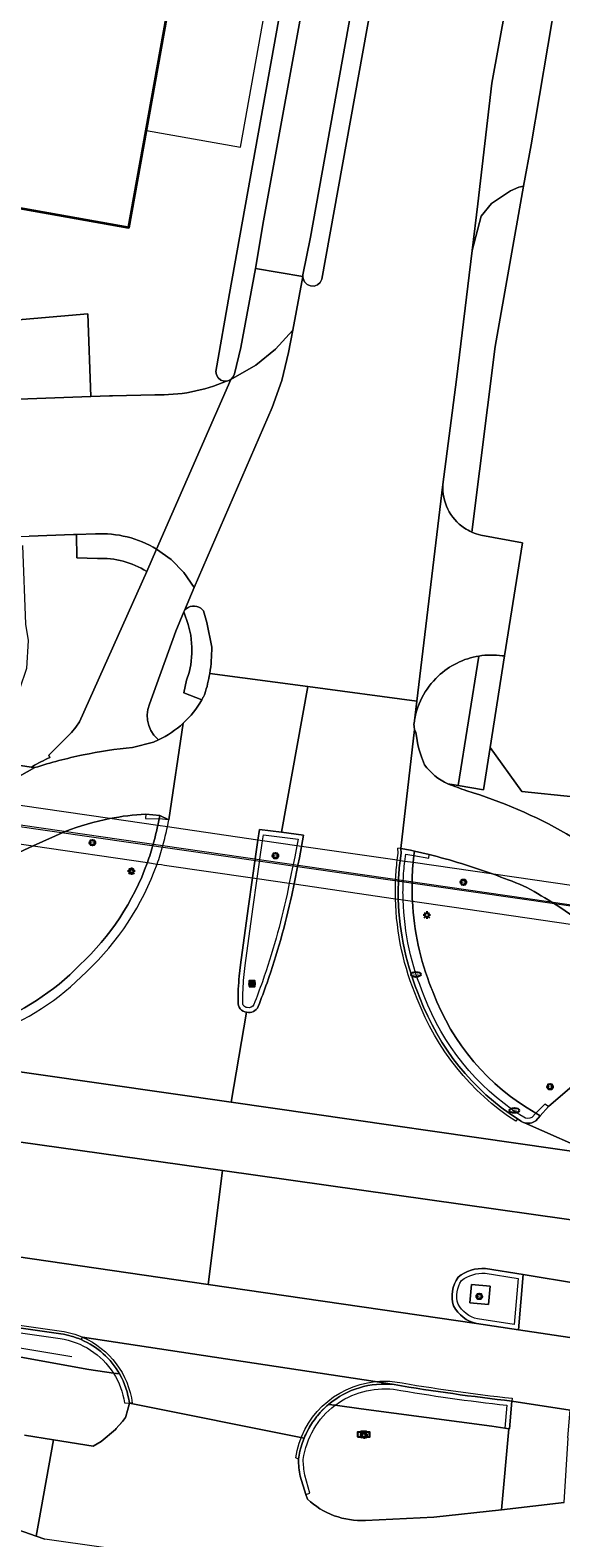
# Model space of a CAD drawing. Header units: metres. Extents: x 149984 to 156489, y 469398 to 478068.
# Tile 81 of 256: x 153380 to 153407, y 471065 to 471145. Entities that reach past the tile are written whole.
import ezdxf
from ezdxf.enums import TextEntityAlignment as Align

# ---------------------------------------------------------------- set-up
doc = ezdxf.new("R2010")
doc.units = ezdxf.units.M
doc.header["$LTSCALE"] = 0.75
for name, color, linetype, lineweight in [('B-WE-GR-BEPLANTING_CULTUUR_HEESTERS-GV', 252, 'Continuous', 18), ('B-WE-GR-GROENVOORZIENING-GV', 252, 'Continuous', 18), ('B-WE-IE-MEUBILAIR-S', 252, 'Continuous', 25), ('B-WE-IE-MEUBILAIR_WEGMEUBILAIR-GV', 252, 'Continuous', 18), ('B-WE-IE-TERREINAFSCHEIDING_KUNSTMATIG_HEKWERK_RASTER-G', 252, 'IE-TERREINAFSCHEIDING_KUNSTMATIG-SO', 18), ('B-WE-KW-KUNSTWERK_DUIKER-G', 6, 'Continuous', 18), ('B-WE-KW-KUNSTWERK_DUIKER-GV', 6, 'Continuous', 18), ('B-WE-OG-BEBOUWING-GV', 6, 'Continuous', 35), ('B-WE-OG-BEBOUWING_LUIFEL-GV', 6, 'Continuous', 18), ('B-WE-OG-TERREIN_BEGROEID-GV', 252, 'Continuous', 18), ('B-WE-OG-TERREIN_ERF-GV', 252, 'Continuous', 18), ('B-WE-OG-WEG-GV', 252, 'Continuous', 18), ('B-WE-RI-HWA_GOOT_LIJNGOOT-G', 252, 'Continuous', 18), ('B-WE-VH-GESLOTENVERHARDING-GV', 252, 'Continuous', 18), ('B-WE-VH-GESLOTENVERHARDING_ASFALT-GV', 252, 'Continuous', 18), ('B-WE-VH-OPENVERHARDING-GV', 252, 'Continuous', 18), ('B-WE-VH-OPENVERHARDING_BETONSTRAATSTEEN-GV', 252, 'Continuous', 18), ('B-WE-VH-OPENVERHARDING_TEGEL-GV', 252, 'Continuous', 18)]:
    doc.layers.add(name, color=color, linetype=linetype, lineweight=lineweight)
doc.styles.add('NLCS-ISO', font='NLCS-ISO.ttf')
doc.linetypes.add('IE-TERREINAFSCHEIDING_KUNSTMATIG-SO', pattern='A,4,[82,NLCS.SHX,S=0.75,R=90,X=0,Y=0],4,-2', length=10)

# ---------------------------------------------------------------- blocks, each defined once
blk = doc.blocks.new('SIE-MEUBILAIR_BORD_INFORMATIE-SO')
h = blk.add_hatch(color=256)
h.dxf.hatch_style = 1
h.paths.add_polyline_path([(0.13, 0.2), (-0.33, 0.2), (-0.33, 0.08), (-0.13, 0.08), (-0.13, -0.65), (0.13, -0.65)])
h = blk.add_hatch(color=256)
h.dxf.hatch_style = 1
edge = h.paths.add_edge_path()
edge.add_arc((0, 0.5), 0.149, 0, 360)
for points in [[(-0.75, -0.75), (0.75, -0.75), (0.75, 0.75), (-0.75, 0.75)], [(0.13, 0.2), (-0.33, 0.2), (-0.33, 0.08), (-0.13, 0.08), (-0.13, -0.65), (0.13, -0.65)]]:
    blk.add_lwpolyline(points, close=True)
blk.add_circle((0, 0.5), 0.149)
blk = doc.blocks.new('SIE-MEUBILAIR_BORD_VERKEER-SO')
blk.add_lwpolyline([(-0.5625, -0.5625), (0.5625, -0.5625), (0.5625, 0.5625), (-0.5625, 0.5625)], close=True)
at = {"style": 'NLCS-ISO'}
blk.add_text('vb', height=0.75, dxfattribs=at).set_placement((0, 0), align=Align.MIDDLE_CENTER)
blk = doc.blocks.new('SIE-MEUBILAIR_BORD_STRAATNAAM-SO')
blk.add_lwpolyline([(-1.62, -0.62), (1.62, -0.62), (1.62, 0.62), (-1.62, 0.62)], close=True)
at = {"style": 'NLCS-ISO'}
blk.add_text('straat', height=0.75, dxfattribs=at).set_placement((0, 0.08), align=Align.MIDDLE_CENTER)
blk = doc.blocks.new('SIE-MEUBILAIR_BORD_WEGWIJZER-SO')
blk.add_lwpolyline([(-0.75, -0.75), (0.75, -0.75), (0.75, 0.75), (-0.75, 0.75)], close=True)
at = {"style": 'NLCS-ISO'}
blk.add_text('ww', height=0.75, dxfattribs=at).set_placement((0, 0.125), align=Align.MIDDLE_CENTER)
blk = doc.blocks.new('SIE-MEUBILAIR_PAAL_LICHTMAST-SO')
for points in [[(-0.62, 0), (-1, 0)], [(-0.71, 0.71), (-0.44, 0.44)], [(0, 1), (0, 0.62)], [(0.44, 0.44), (0.71, 0.71)], [(1, 0), (0.62, 0)], [(-0.71, -0.71), (-0.44, -0.44)], [(0, -0.62), (0, -1)], [(0.44, -0.44), (0.71, -0.71)]]:
    blk.add_lwpolyline(points)
blk.add_circle((0, 0), 0.5)
blk = doc.blocks.new('SIE-MEUBILAIR_PAAL_VERKEERSBORD-SO')
blk.add_circle((0, 0), 0.75)
at = {"style": 'NLCS-ISO'}
blk.add_text('vb', height=0.75, dxfattribs=at).set_placement((0, 0.07), align=Align.MIDDLE_CENTER)
blk = doc.blocks.new('SIE-MEUBILAIR_PUT_KOLK-SO')
blk.add_ellipse((0, 0), major_axis=(1.25, 0), ratio=0.54)
at = {"style": 'NLCS-ISO'}
blk.add_text('klk', height=0.75, dxfattribs=at).set_placement((0.03, 0), align=Align.MIDDLE_CENTER)

msp = doc.modelspace()

# ---------------------------------------------------------------- linework, layer by layer
at = {"layer": 'B-WE-GR-BEPLANTING_CULTUUR_HEESTERS-GV', "flags": 128}
msp.add_lwpolyline([(153395.846, 471163.327), (153389.993, 471130.695), (153389.279, 471126.613), (153389.302, 471126.43), (153389.39, 471126.268), (153389.532, 471126.15), (153389.708, 471126.093), (153389.8, 471126.089), (153389.83, 471126.094), (153389.979, 471126.135), (153390.059, 471126.182), (153390.185, 471126.317), (153390.253, 471126.488), (153390.581, 471127.873), (153391.363, 471132.016), (153391.782, 471134.504), (153396.595, 471161.068)], dxfattribs=at)
for points in [[(153400.446, 471162.635), (153400.445, 471162.664), (153400.38, 471162.836), (153400.257, 471162.972), (153400.094, 471163.053), (153399.912, 471163.068), (153399.737, 471163.016), (153399.592, 471162.903), (153399.495, 471162.745), (153399.486, 471162.718), (153399.106, 471160.704), (153394.245, 471133.648), (153393.845, 471131.673), (153393.84, 471131.583), (153393.853, 471131.483), (153393.929, 471131.308), (153394.064, 471131.174), (153394.238, 471131.098), (153394.428, 471131.091), (153394.608, 471131.154), (153394.752, 471131.278), (153394.841, 471131.446), (153400.441, 471162.481)], [(153370.595, 471128.591), (153369.944, 471124.827), (153382.719, 471125.285), (153382.558, 471129.628)]]:
    msp.add_lwpolyline(points, close=True, dxfattribs=at)
at = {"layer": 'B-WE-GR-GROENVOORZIENING-GV', "flags": 128}
for points in [[(153378.702, 471105.206), (153379.772, 471105.813), (153379.589, 471105.841), (153371.452, 471107.1)], [(153420.575, 471100.177), (153421.174, 471100.11), (153421.6, 471102.888), (153405.338, 471104.569), (153403.673, 471106.873), (153403.325, 471104.641)], [(153403.325, 471104.641), (153401.984, 471104.87), (153401.679, 471104.922), (153401.443, 471104.962)], [(153386.225, 471102.775), (153386.298, 471103.119), (153386.339, 471103.309), (153385.596, 471103.379)], [(153381.37, 471102.47), (153379.697, 471101.703), (153376.215, 471100.104), (153372.27, 471098.187)], [(153400.463, 471101.26), (153399.694, 471101.438), (153399.672, 471101.211), (153399.634, 471100.828), (153399.602, 471100.504)], [(153247.696, 471097.887), (153247.557, 471096.703), (153261.301, 471094.995), (153283.68, 471090.826), (153306.914, 471086.364), (153316.146, 471084.699), (153326.867, 471082.874), (153338.14, 471081.095), (153346.769, 471079.797), (153368.729, 471076.553), (153371.955, 471076.06), (153372.208, 471076.021), (153373.258, 471075.85), (153375.34, 471075.511), (153375.681, 471075.455), (153376.445, 471075.323), (153378.714, 471074.931), (153379.149, 471074.856), (153379.814, 471074.735), (153382.611, 471074.225), (153383.901, 471074.038), (153384.221, 471073.992)], [(153381.147, 471076.097), (153361.834, 471078.847), (153342.261, 471081.627), (153325.275, 471084.211), (153323.864, 471084.426), (153318.442, 471085.49), (153297.761, 471089.492), (153281.996, 471092.607), (153262.652, 471096.409), (153262.285, 471096.509), (153262.269, 471096.265)], [(153406.058, 471087.678), (153406.298, 471087.543), (153406.737, 471088.03), (153412.541, 471093.01), (153412.695, 471093.404)], [(153395.19, 471072.396), (153395.532, 471072.349), (153396.902, 471072.159), (153403.763, 471071.246), (153404.436, 471071.149), (153404.647, 471071.118), (153404.684, 471071.113)], [(153404.684, 471071.113), (153404.806, 471072.572)]]:
    msp.add_lwpolyline(points, dxfattribs=at)
at = {"layer": 'B-WE-GR-GROENVOORZIENING-GV'}
for points in [[(153401.443, 471104.962, -0.001213), (153402.436, 471104.601)], [(153402.436, 471104.601, -0.112299), (153412.268, 471098.993)], [(153383.71, 471103.14, 0.042664), (153381.37, 471102.47)], [(153385.596, 471103.379, 0.033405), (153383.71, 471103.14)], [(153385.991, 471101.798, 0.018583), (153386.225, 471102.775)], [(153385.684, 471100.831, 0.017462), (153385.991, 471101.798)], [(153382.137, 471095.461, 0.119678), (153385.684, 471100.831)], [(153403.839, 471100.217, 0.023366), (153400.463, 471101.26)], [(153399.571, 471099.823, 0.01771), (153399.587, 471098.806)], [(153399.602, 471100.504, 0.010191), (153399.571, 471099.823)], [(153405.397, 471099.617, 0.011353), (153403.839, 471100.217)], [(153406.899, 471098.757, 0.02021), (153405.397, 471099.617)], [(153399.587, 471098.806, 0.08239), (153400.58, 471094.254)], [(153408.723, 471097.475, 0.026384), (153406.899, 471098.757)], [(153371.48, 471091.679, 0.235926), (153382.137, 471095.461)], [(153400.58, 471094.254, 0.007142), (153400.678, 471094.014)], [(153400.678, 471094.014, 0.173948), (153406.058, 471087.678)], [(153382.212, 471075.793, 0.063748), (153381.147, 471076.097)], [(153384.221, 471073.992, 0.16218), (153382.212, 471075.793)], [(153398.639, 471073.435, 0.206212), (153395.19, 471072.396)], [(153404.806, 471072.572, -0.014444), (153398.639, 471073.435)]]:
    msp.add_lwpolyline(points, format="xyb", dxfattribs=at)
at = {"layer": 'B-WE-IE-MEUBILAIR_WEGMEUBILAIR-GV', "flags": 128}
for points in [[(153386.298, 471103.119), (153386.339, 471103.309), (153385.596, 471103.379), (153385.583, 471103.145)], [(153406.737, 471088.03), (153406.545, 471088.15), (153406.058, 471087.678), (153406.298, 471087.543)]]:
    msp.add_lwpolyline(points, close=True, dxfattribs=at)
for points in [[(153386.731, 471102.701), (153386.806, 471103.082), (153386.298, 471103.119), (153386.225, 471102.775)], [(153393.378, 471099.71), (153393.581, 471100.694), (153393.662, 471101.086), (153393.77, 471101.679), (153393.879, 471102.278), (153392.722, 471102.424), (153391.564, 471102.569), (153391.483, 471102.011), (153391.34, 471101.02), (153391.196, 471100.028), (153390.965, 471098.43), (153390.561, 471095.458), (153390.498, 471094.864)], [(153390.744, 471094.807), (153390.809, 471095.425), (153391.213, 471098.395), (153391.444, 471099.992), (153391.587, 471100.984), (153391.591, 471101.009), (153391.731, 471101.975), (153391.776, 471102.29), (153393.586, 471102.063), (153393.522, 471101.715), (153393.417, 471101.134), (153393.333, 471100.73), (153393.304, 471100.587), (153393.131, 471099.747), (153393.012, 471099.174)], [(153399.694, 471101.438), (153399.495, 471101.484), (153398.977, 471101.574), (153398.991, 471101.326), (153398.939, 471100.929)], [(153399.187, 471100.893), (153399.236, 471101.275), (153399.672, 471101.211), (153400.446, 471101.065), (153400.463, 471101.26), (153399.694, 471101.438)], [(153393.257, 471099.122), (153393.378, 471099.71)], [(153381.147, 471076.097), (153361.834, 471078.847), (153342.261, 471081.627), (153325.275, 471084.211), (153323.864, 471084.426), (153318.442, 471085.49), (153297.761, 471089.492), (153281.996, 471092.607), (153262.652, 471096.409), (153262.285, 471096.509), (153262.269, 471096.265)], [(153262.269, 471096.265), (153263.256, 471096.068), (153281.948, 471092.362), (153297.713, 471089.247), (153318.394, 471085.245), (153323.821, 471084.18), (153342.225, 471081.38), (153361.799, 471078.599), (153381.111, 471075.85)], [(153405.095, 471087.378), (153405.295, 471087.255)], [(153405.426, 471087.468), (153405.232, 471087.587)], [(153406.06, 471087.279), (153406.298, 471087.543), (153406.058, 471087.678), (153405.859, 471087.45)], [(153403.402, 471079.278), (153405.13, 471079.001), (153404.922, 471076.59), (153403.005, 471076.884)], [(153405.148, 471076.302), (153405.399, 471079.211), (153403.43, 471079.527)], [(153402.959, 471076.638), (153405.148, 471076.302)], [(153384.487, 471072.471), (153384.741, 471072.461)], [(153395.532, 471072.349), (153395.19, 471072.396)], [(153395.19, 471072.396), (153395.532, 471072.349)], [(153404.436, 471071.149), (153404.684, 471071.113), (153404.806, 471072.572)], [(153404.537, 471072.351), (153404.436, 471071.149)], [(153393.699, 471068.624), (153393.998, 471067.669), (153394.2, 471067.741), (153393.943, 471068.683)]]:
    msp.add_lwpolyline(points, dxfattribs=at)
at = {"layer": 'B-WE-IE-MEUBILAIR_WEGMEUBILAIR-GV'}
for points in [[(153386.225, 471102.775, -0.018583), (153385.991, 471101.798)], [(153386.5, 471101.724, 0.017625), (153386.731, 471102.701)], [(153385.991, 471101.798, -0.017462), (153385.684, 471100.831)], [(153386.194, 471100.757, 0.019002), (153386.5, 471101.724)], [(153385.684, 471100.831, -0.119678), (153382.137, 471095.461)], [(153382.485, 471095.106, 0.119855), (153386.194, 471100.757)], [(153398.939, 471100.929, 0.017912), (153398.859, 471099.926)], [(153399.108, 471099.89, -0.018904), (153399.187, 471100.893)], [(153398.859, 471099.926, 0.016789), (153398.85, 471098.913)], [(153399.102, 471098.877, -0.019737), (153399.108, 471099.89)], [(153393.012, 471099.174, -0.03097), (153391.716, 471094.581)], [(153391.961, 471094.524, 0.030882), (153393.257, 471099.122)], [(153398.85, 471098.913, 0.09424), (153399.982, 471093.734)], [(153400.214, 471093.827, -0.093846), (153399.102, 471098.877)], [(153371.415, 471091.186, 0.235766), (153382.485, 471095.106)], [(153382.137, 471095.461, -0.235926), (153371.48, 471091.679)], [(153390.498, 471094.864, 0.022364), (153390.442, 471093.523)], [(153390.692, 471093.506, -0.023053), (153390.744, 471094.807)], [(153391.716, 471094.581, -0.008126), (153391.272, 471093.378)], [(153391.501, 471093.276, 0.008094), (153391.961, 471094.524)], [(153390.442, 471093.523, 0.424371), (153390.891, 471092.975)], [(153390.925, 471093.223, -0.457204), (153390.692, 471093.506)], [(153399.982, 471093.734, 0.159117), (153405.095, 471087.378)], [(153405.232, 471087.587, -0.15919), (153400.214, 471093.827)], [(153390.891, 471092.975, 0.339251), (153391.501, 471093.276)], [(153391.272, 471093.378, -0.344925), (153390.925, 471093.223)], [(153405.295, 471087.255, 0.065348), (153405.464, 471087.18)], [(153405.859, 471087.45, -0.258694), (153405.426, 471087.468)], [(153405.464, 471087.18, 0.226395), (153406.06, 471087.279)], [(153403.43, 471079.527, 0.189239), (153401.984, 471079.077)], [(153402.168, 471078.904, -0.181548), (153403.402, 471079.278)], [(153401.984, 471079.077, 0.236637), (153401.751, 471077.56)], [(153401.982, 471077.658, -0.226313), (153402.168, 471078.904)], [(153401.751, 471077.56, 0.220589), (153402.959, 471076.638)], [(153403.005, 471076.884, -0.214371), (153401.982, 471077.658)], [(153382.212, 471075.793, 0.063748), (153381.147, 471076.097)], [(153381.111, 471075.85, -0.216947), (153383.901, 471074.038)], [(153384.221, 471073.992, 0.16218), (153382.212, 471075.793)], [(153383.901, 471074.038, -0.106128), (153384.487, 471072.471)], [(153384.741, 471072.461, 0.095643), (153384.221, 471073.992)], [(153398.639, 471073.435, 0.206212), (153395.19, 471072.396)], [(153395.532, 471072.349, -0.192145), (153398.604, 471073.187)], [(153398.604, 471073.187, 0.013855), (153404.537, 471072.351)], [(153404.806, 471072.572, -0.014444), (153398.639, 471073.435)], [(153395.19, 471072.396, 0.186598), (153393.61, 471069.523)], [(153393.86, 471069.509, -0.199108), (153395.532, 471072.349)], [(153393.61, 471069.523, 0.036678), (153393.699, 471068.624)], [(153393.943, 471068.683, -0.034999), (153393.86, 471069.509)]]:
    msp.add_lwpolyline(points, format="xyb", dxfattribs=at)
at = {"layer": 'B-WE-IE-TERREINAFSCHEIDING_KUNSTMATIG_HEKWERK_RASTER-G', "flags": 128}
msp.add_lwpolyline([(153262.28, 471095.326), (153290.957, 471090.072), (153324.6, 471083.771), (153340.955, 471081.264), (153367.87, 471077.224), (153381.712, 471074.916)], dxfattribs=at)
at = {"layer": 'B-WE-KW-KUNSTWERK_DUIKER-G', "flags": 128}
for points in [[(153367.301, 471104.412), (153418.342, 471097.063)], [(153367.331, 471104.512), (153418.405, 471097.084)]]:
    msp.add_lwpolyline(points, dxfattribs=at)
at = {"layer": 'B-WE-KW-KUNSTWERK_DUIKER-GV', "flags": 128}
for points in [[(153412.268, 471098.993), (153403.839, 471100.217), (153399.634, 471100.828), (153399.187, 471100.893), (153398.939, 471100.929), (153398.791, 471100.95), (153393.77, 471101.679), (153393.522, 471101.715), (153391.731, 471101.975), (153391.483, 471102.011), (153387.096, 471102.648), (153386.731, 471102.701), (153386.225, 471102.775), (153383.71, 471103.14), (153376.694, 471104.159)], [(153373.61, 471102.59), (153379.697, 471101.703), (153385.684, 471100.831), (153386.194, 471100.757), (153386.428, 471100.723), (153386.579, 471100.701), (153391.196, 471100.028), (153391.444, 471099.992), (153393.131, 471099.747), (153393.378, 471099.71), (153398.7, 471098.935), (153398.85, 471098.913), (153399.102, 471098.877), (153399.587, 471098.806), (153401.655, 471098.505), (153408.723, 471097.475)]]:
    msp.add_lwpolyline(points, dxfattribs=at)
at = {"layer": 'B-WE-OG-BEBOUWING-GV', "flags": 128}
msp.add_lwpolyline([(153361.748, 471138.258), (153384.715, 471134.162), (153393.239, 471181.623), (153354.346, 471188.576), (153346.735, 471146.143), (153346.974, 471146.1), (153362.646, 471143.289)], close=True, dxfattribs=at)
at = {"layer": 'B-WE-OG-BEBOUWING_LUIFEL-GV', "flags": 128}
msp.add_lwpolyline([(153392.518, 471177.61), (153385.63, 471139.259), (153390.561, 471138.374), (153397.449, 471176.725)], close=True, dxfattribs=at)
at = {"layer": 'B-WE-OG-TERREIN_BEGROEID-GV', "flags": 128}
for points in [[(153383.072, 471116.795), (153381.988, 471116.832), (153381.963, 471118.048), (153381.814, 471118.044), (153379.477, 471117.956)], [(153379.131, 471117.48), (153379.284, 471113.347), (153379.428, 471112.482), (153379.337, 471111.014), (153378.975, 471109.926), (153377.688, 471109.437), (153376.401, 471109.038), (153371.199, 471108.222), (153368.106, 471107.618), (153371.452, 471107.1), (153379.589, 471105.841), (153379.652, 471105.876)], [(153380.562, 471106.338), (153380.504, 471106.465), (153381.71, 471107.656), (153381.931, 471107.93), (153382.119, 471108.226), (153385.648, 471116.116)], [(153388.537, 471109.373), (153387.604, 471109.735), (153387.738, 471110.413), (153387.87, 471110.805), (153387.959, 471111.209), (153388.019, 471111.807), (153388.019, 471112.133), (153387.957, 471112.761), (153387.828, 471113.32), (153387.587, 471113.985), (153387.175, 471112.981), (153385.786, 471109.141), (153385.705, 471108.868), (153385.672, 471108.585), (153385.689, 471108.301), (153385.756, 471108.024), (153385.87, 471107.763), (153386.028, 471107.526), (153386.266, 471107.277)], [(153401.984, 471104.87), (153403.08, 471111.671)], [(153399.674, 471108.129), (153399.672, 471108.108), (153399.679, 471107.962), (153399.692, 471107.817), (153399.765, 471107.673), (153399.835, 471107.236), (153399.881, 471107.019), (153399.914, 471106.886), (153399.934, 471106.805), (153400.064, 471106.381), (153400.222, 471105.968)], [(153401.443, 471104.962), (153401.679, 471104.922), (153401.984, 471104.87)]]:
    msp.add_lwpolyline(points, dxfattribs=at)
at = {"layer": 'B-WE-OG-TERREIN_BEGROEID-GV'}
for points in [[(153384.411, 471116.651, 0.074702), (153383.072, 471116.795)], [(153385.648, 471116.116, 0.075411), (153384.411, 471116.651)], [(153401.929, 471111.303, 0.075562), (153400.937, 471110.614)], [(153403.08, 471111.671, 0.074593), (153401.929, 471111.303)], [(153400.937, 471110.614, 0.086372), (153400.087, 471109.483)], [(153387.567, 471108.146, 0.078679), (153388.537, 471109.373)], [(153400.087, 471109.483, 0.087826), (153399.674, 471108.129)], [(153386.266, 471107.277, 0.078531), (153387.567, 471108.146)], [(153380.1, 471106.121, -0.015745), (153380.562, 471106.338)], [(153379.652, 471105.876, -0.015787), (153380.1, 471106.121)], [(153400.222, 471105.968, 0.124394), (153401.443, 471104.962)]]:
    msp.add_lwpolyline(points, format="xyb", dxfattribs=at)
at = {"layer": 'B-WE-OG-TERREIN_ERF-GV', "flags": 128}
for points in [[(153426.594, 471255.298), (153421.689, 471227.173), (153419.988, 471218.032), (153418.236, 471208.14), (153417.703, 471205.131), (153416.44, 471197.942), (153416.251, 471196.865), (153415.087, 471190.313), (153413.833, 471183.257), (153413.787, 471182.996), (153412.683, 471176.78), (153407.715, 471148.812), (153407.567, 471148.867), (153405.811, 471138.493), (153405.423, 471136.323), (153403.923, 471127.922), (153402.706, 471118.174)], [(153389.83, 471126.094), (153389.8, 471126.089), (153389.708, 471126.093), (153389.532, 471126.15), (153389.39, 471126.268), (153389.302, 471126.43), (153389.279, 471126.613), (153389.993, 471130.695), (153395.846, 471163.327)], [(153370.595, 471128.591), (153382.558, 471129.628), (153382.719, 471125.285), (153383.691, 471125.324), (153383.861, 471125.336), (153386.075, 471125.385)], [(153403.174, 471118.02), (153405.371, 471117.616), (153404.42, 471111.675), (153403.673, 471106.873), (153405.338, 471104.569), (153421.6, 471102.888), (153421.174, 471100.11), (153424.818, 471099.699), (153433.538, 471098.485), (153454.83, 471095.407), (153476.887, 471092.315)]]:
    msp.add_lwpolyline(points, dxfattribs=at)
msp.add_lwpolyline([(153361.748, 471138.258), (153362.646, 471143.289), (153346.974, 471146.1), (153346.735, 471146.143), (153354.346, 471188.576), (153393.239, 471181.623), (153384.715, 471134.162)], close=True, dxfattribs=at)
at = {"layer": 'B-WE-OG-TERREIN_ERF-GV'}
for points in [[(153386.075, 471125.385, 0.109425), (153389.83, 471126.094)], [(153402.706, 471118.174, 0.047491), (153403.174, 471118.02)]]:
    msp.add_lwpolyline(points, format="xyb", dxfattribs=at)
at = {"layer": 'B-WE-OG-WEG-GV', "flags": 128}
for points in [[(153384.221, 471073.992), (153383.901, 471074.038), (153382.611, 471074.225), (153379.814, 471074.735), (153379.149, 471074.856), (153378.714, 471074.931), (153376.445, 471075.323), (153375.681, 471075.455), (153375.34, 471075.511), (153373.258, 471075.85), (153372.208, 471076.021), (153371.955, 471076.06), (153368.729, 471076.553), (153346.769, 471079.797), (153338.14, 471081.095), (153326.867, 471082.874), (153316.146, 471084.699), (153306.914, 471086.364), (153283.68, 471090.826), (153261.301, 471094.995)], [(153385.503, 471064.56), (153383.376, 471064.893), (153380.295, 471065.319), (153379.848, 471065.475), (153375.951, 471066.838), (153367.773, 471070.444), (153365.345, 471071.722), (153361.796, 471073.113), (153358.446, 471073.823), (153352.823, 471074.76), (153342.204, 471076.336), (153332.294, 471077.557), (153328.077, 471078.324), (153319.587, 471079.63), (153306.639, 471081.745), (153292.087, 471083.932), (153279.238, 471085.905), (153269.626, 471087.126), (153267.986, 471087.545), (153265.566, 471087.971)], [(153379.229, 471070.783), (153380.755, 471070.538), (153382.833, 471070.205), (153383.26, 471070.453), (153384.003, 471071.087), (153384.046, 471071.131), (153384.194, 471071.282), (153384.284, 471071.385), (153384.298, 471071.402), (153384.37, 471071.491), (153384.531, 471071.711), (153384.544, 471071.752), (153384.646, 471072.083), (153384.741, 471072.461)], [(153404.263, 471066.858), (153404.647, 471071.118), (153404.436, 471071.149), (153403.763, 471071.246), (153396.902, 471072.159), (153395.532, 471072.349), (153395.19, 471072.396), (153395.1, 471072.313), (153394.882, 471072.112), (153394.852, 471072.078), (153394.752, 471071.968), (153394.601, 471071.8), (153394.555, 471071.739), (153394.447, 471071.593), (153394.351, 471071.464), (153394.3, 471071.381), (153394.196, 471071.211), (153394.132, 471071.107), (153393.992, 471070.822), (153393.947, 471070.731), (153393.909, 471070.631), (153393.821, 471070.4), (153393.798, 471070.339), (153393.735, 471070.115), (153393.685, 471069.935), (153393.61, 471069.523)], [(153393.699, 471068.624), (153393.998, 471067.669), (153394.076, 471067.418)], [(153397.124, 471066.3), (153400.719, 471066.486), (153404.263, 471066.858)]]:
    msp.add_lwpolyline(points, dxfattribs=at)
at = {"layer": 'B-WE-OG-WEG-GV'}
for points in [[(153384.741, 471072.461, 0.095245), (153384.221, 471073.992)], [(153393.61, 471069.523, 0.036678), (153393.699, 471068.624)], [(153394.076, 471067.418, 0.098405), (153395.489, 471066.555)], [(153395.489, 471066.555, 0.098461), (153397.124, 471066.3)]]:
    msp.add_lwpolyline(points, format="xyb", dxfattribs=at)
at = {"layer": 'B-WE-RI-HWA_GOOT_LIJNGOOT-G', "flags": 128}
for points in [[(153398.791, 471100.95), (153398.84, 471101.333), (153398.826, 471101.595)], [(153398.977, 471101.574), (153398.826, 471101.595)], [(153262.652, 471096.409), (153262.67, 471096.533), (153263.283, 471096.441), (153282.025, 471092.754), (153297.79, 471089.639), (153318.471, 471085.637), (153323.89, 471084.574), (153342.283, 471081.775), (153361.855, 471078.996), (153381.169, 471076.245)], [(153405.095, 471087.378), (153405.013, 471087.252)], [(153384.893, 471072.454), (153384.741, 471072.461)], [(153404.823, 471072.716), (153404.806, 471072.572)], [(153393.61, 471069.523), (153393.467, 471069.585)]]:
    msp.add_lwpolyline(points, dxfattribs=at)
at = {"layer": 'B-WE-RI-HWA_GOOT_LIJNGOOT-G'}
for points in [[(153398.71, 471099.948, -0.017016), (153398.791, 471100.95)], [(153398.7, 471098.935, -0.017777), (153398.71, 471099.948)], [(153399.843, 471093.678, -0.094941), (153398.7, 471098.935)], [(153405.013, 471087.252, -0.159023), (153399.843, 471093.678)], [(153381.169, 471076.245, -0.065068), (153382.287, 471075.924)], [(153382.287, 471075.924, -0.262697), (153384.893, 471072.454)], [(153393.467, 471069.585, -0.343215), (153397.627, 471073.589)], [(153397.627, 471073.589, -0.055183), (153398.66, 471073.584)], [(153398.66, 471073.584, 0.013611), (153404.823, 471072.716)]]:
    msp.add_lwpolyline(points, format="xyb", dxfattribs=at)
at = {"layer": 'B-WE-VH-GESLOTENVERHARDING-GV'}
for points in [[(153388.846, 471110.214, -0.018853), (153388.696, 471109.681)], [(153388.956, 471110.757, -0.018049), (153388.846, 471110.214)], [(153388.537, 471109.373, -0.078679), (153387.567, 471108.146)], [(153388.619, 471109.526, -0.012876), (153388.537, 471109.373)], [(153388.696, 471109.681, -0.007745), (153388.619, 471109.526)], [(153387.567, 471108.146, -0.078531), (153386.266, 471107.277)], [(153382.308, 471106.482, 0.027189), (153379.772, 471105.813)], [(153384.901, 471106.873, 0.027398), (153382.308, 471106.482)], [(153401.443, 471104.962, -0.124394), (153400.222, 471105.968)], [(153402.436, 471104.601, 0.001213), (153401.443, 471104.962)], [(153412.268, 471098.993, 0.112299), (153402.436, 471104.601)], [(153381.37, 471102.47, -0.042664), (153383.71, 471103.14)], [(153383.71, 471103.14, -0.033405), (153385.596, 471103.379)], [(153386.225, 471102.775, -0.018583), (153385.991, 471101.798)], [(153385.991, 471101.798, -0.017462), (153385.684, 471100.831)], [(153385.684, 471100.831, -0.119678), (153382.137, 471095.461)], [(153398.859, 471099.926, -0.017912), (153398.939, 471100.929)], [(153400.463, 471101.26, -0.023366), (153403.839, 471100.217)], [(153398.85, 471098.913, -0.016789), (153398.859, 471099.926)], [(153403.839, 471100.217, -0.011353), (153405.397, 471099.617)], [(153393.257, 471099.122, -0.030882), (153391.961, 471094.524)], [(153405.397, 471099.617, -0.02021), (153406.899, 471098.757)], [(153399.982, 471093.734, -0.09424), (153398.85, 471098.913)], [(153406.899, 471098.757, -0.026384), (153408.723, 471097.475)], [(153382.137, 471095.461, -0.235926), (153371.48, 471091.679)], [(153390.442, 471093.523, -0.022364), (153390.498, 471094.864)], [(153391.961, 471094.524, -0.008094), (153391.501, 471093.276)], [(153390.891, 471092.975, -0.424371), (153390.442, 471093.523)], [(153405.095, 471087.378, -0.159117), (153399.982, 471093.734)], [(153391.501, 471093.276, -0.339251), (153390.891, 471092.975)], [(153405.464, 471087.18, -0.065348), (153405.295, 471087.255)], [(153406.06, 471087.279, -0.226395), (153405.464, 471087.18)], [(153403.43, 471079.527, 0.189239), (153401.984, 471079.077)], [(153401.984, 471079.077, -0.189239), (153403.43, 471079.527)], [(153401.984, 471079.077, 0.236637), (153401.751, 471077.56)], [(153401.751, 471077.56, -0.236637), (153401.984, 471079.077)], [(153401.751, 471077.56, 0.220589), (153402.959, 471076.638)], [(153402.959, 471076.638, -0.220589), (153401.751, 471077.56)], [(153381.147, 471076.097, -0.063748), (153382.212, 471075.793)], [(153382.212, 471075.793, -0.16218), (153384.221, 471073.992)], [(153384.221, 471073.992, -0.095245), (153384.741, 471072.461)], [(153395.19, 471072.396, -0.206212), (153398.639, 471073.435)], [(153398.639, 471073.435, 0.014444), (153404.806, 471072.572)]]:
    msp.add_lwpolyline(points, format="xyb", dxfattribs=at)
at = {"layer": 'B-WE-VH-GESLOTENVERHARDING-GV', "flags": 128}
for points in [[(153390.498, 471094.864), (153390.561, 471095.458), (153390.965, 471098.43), (153391.196, 471100.028), (153391.34, 471101.02), (153391.483, 471102.011), (153391.564, 471102.569), (153392.722, 471102.424), (153394.108, 471110.065), (153388.956, 471110.757)], [(153398.939, 471100.929), (153398.991, 471101.326), (153398.977, 471101.574), (153399.692, 471107.817), (153399.679, 471107.962), (153399.672, 471108.108), (153399.674, 471108.129), (153399.814, 471109.298), (153394.108, 471110.065), (153392.722, 471102.424), (153393.879, 471102.278), (153393.77, 471101.679), (153393.662, 471101.086), (153393.581, 471100.694), (153393.378, 471099.71), (153393.257, 471099.122)], [(153385.596, 471103.379), (153386.339, 471103.309), (153386.806, 471103.082), (153387.567, 471108.146)], [(153387.567, 471108.146), (153386.806, 471103.082), (153386.339, 471103.309), (153386.298, 471103.119), (153386.225, 471102.775)], [(153400.222, 471105.968), (153400.064, 471106.381), (153399.934, 471106.805), (153399.914, 471106.886), (153399.881, 471107.019), (153399.835, 471107.236), (153399.765, 471107.673), (153399.692, 471107.817), (153398.977, 471101.574), (153399.495, 471101.484), (153399.694, 471101.438), (153400.463, 471101.26)], [(153386.266, 471107.277), (153385.998, 471107.155), (153384.901, 471106.873)], [(153379.772, 471105.813), (153378.702, 471105.206), (153376.694, 471104.159), (153375.155, 471103.374)], [(153372.27, 471098.187), (153376.215, 471100.104), (153379.697, 471101.703), (153381.37, 471102.47)], [(153375.783, 471086.62), (153389.626, 471084.667), (153420.288, 471080.34), (153426.048, 471079.394), (153426.701, 471082.812), (153414.746, 471084.619), (153413.077, 471084.841), (153411.011, 471085.124), (153409.268, 471085.494), (153390.081, 471088.251), (153373.128, 471090.687), (153371.383, 471090.938), (153364.4, 471091.903), (153362.807, 471092.157), (153334.026, 471096.07), (153327.01, 471097.008), (153326.501, 471093.258), (153337.844, 471091.713)], [(153371.48, 471091.679), (153365.54, 471092.5), (153364.445, 471092.656), (153364.434, 471092.151), (153364.4, 471091.903), (153371.383, 471090.938), (153373.128, 471090.687), (153390.081, 471088.251), (153390.891, 471092.975)], [(153390.891, 471092.975), (153390.081, 471088.251), (153409.268, 471085.494), (153405.464, 471087.18)], [(153412.695, 471093.404), (153412.541, 471093.01), (153406.737, 471088.03), (153406.298, 471087.543), (153406.06, 471087.279)], [(153408.192, 471075.854), (153405.148, 471076.302), (153402.959, 471076.638), (153388.868, 471078.692), (153325.773, 471087.888), (153325.275, 471084.211), (153342.261, 471081.627), (153361.834, 471078.847), (153381.147, 471076.097)], [(153325.773, 471087.888), (153388.868, 471078.692), (153389.626, 471084.667), (153375.783, 471086.62)], [(153405.295, 471087.255), (153405.095, 471087.378)], [(153405.464, 471087.18), (153409.268, 471085.494)], [(153447.456, 471075.937), (153427.228, 471079.2), (153426.048, 471079.394), (153420.288, 471080.34), (153389.626, 471084.667), (153388.868, 471078.692), (153402.959, 471076.638)], [(153402.959, 471076.638), (153405.148, 471076.302), (153405.399, 471079.211), (153403.43, 471079.527)], [(153403.43, 471079.527), (153405.399, 471079.211), (153408.362, 471078.73)], [(153382.212, 471075.793), (153382.287, 471075.924), (153397.627, 471073.589), (153398.639, 471073.435)], [(153398.639, 471073.435), (153397.627, 471073.589), (153382.287, 471075.924), (153382.212, 471075.793)], [(153384.741, 471072.461), (153393.909, 471070.631), (153393.947, 471070.731), (153393.992, 471070.822), (153394.132, 471071.107), (153394.196, 471071.211), (153394.3, 471071.381), (153394.351, 471071.464), (153394.447, 471071.593), (153394.555, 471071.739), (153394.601, 471071.8), (153394.752, 471071.968), (153394.852, 471072.078), (153394.882, 471072.112), (153395.1, 471072.313), (153395.19, 471072.396)], [(153404.806, 471072.572), (153407.865, 471072.087)]]:
    msp.add_lwpolyline(points, dxfattribs=at)
for points in [[(153403.661, 471078.602), (153403.574, 471077.637), (153402.609, 471077.724), (153402.696, 471078.689)], [(153405.148, 471076.302), (153408.192, 471075.854), (153408.362, 471078.73), (153405.399, 471079.211)]]:
    msp.add_lwpolyline(points, close=True, dxfattribs=at)
at = {"layer": 'B-WE-VH-GESLOTENVERHARDING_ASFALT-GV', "flags": 128}
for points in [[(153400.441, 471162.481), (153394.841, 471131.446), (153394.752, 471131.278), (153394.608, 471131.154), (153394.428, 471131.091), (153394.238, 471131.098), (153394.064, 471131.174), (153393.929, 471131.308), (153393.853, 471131.483), (153393.84, 471131.583), (153393.314, 471128.775), (153393.093, 471127.594), (153392.732, 471126.136), (153392.222, 471124.724), (153388.142, 471115.272), (153387.634, 471114.07), (153387.719, 471114.153), (153387.818, 471114.218), (153387.927, 471114.265), (153388.042, 471114.291), (153388.161, 471114.296), (153388.278, 471114.279), (153388.39, 471114.24), (153388.493, 471114.183), (153388.633, 471114.048), (153388.801, 471113.429), (153389.057, 471112.136)], [(153388.956, 471110.757), (153394.108, 471110.065), (153399.814, 471109.298), (153401.182, 471120.679), (153401.9, 471126.184), (153402.724, 471132.957), (153403.021, 471135.4), (153403.751, 471141.736), (153405.62, 471152.014)], [(153386.162, 471117.288), (153390.059, 471126.182), (153389.979, 471126.135), (153389.83, 471126.094)], [(153386.075, 471125.385), (153383.861, 471125.336), (153383.691, 471125.324), (153382.719, 471125.285), (153369.944, 471124.827), (153367.106, 471124.719), (153365.686, 471124.675)], [(153360.691, 471117.656), (153361.944, 471117.603), (153379.477, 471117.956), (153381.814, 471118.044), (153381.963, 471118.048), (153382.965, 471118.077)], [(153385.998, 471107.155), (153386.266, 471107.277), (153386.028, 471107.526), (153385.87, 471107.763), (153385.756, 471108.024), (153385.689, 471108.301), (153385.672, 471108.585), (153385.705, 471108.868), (153385.786, 471109.141), (153387.175, 471112.981), (153387.587, 471113.985), (153387.634, 471114.07), (153388.142, 471115.272), (153387.6, 471116.053), (153386.933, 471116.732), (153386.162, 471117.288), (153385.648, 471116.116), (153382.119, 471108.226), (153381.931, 471107.93), (153381.71, 471107.656), (153380.504, 471106.465), (153380.562, 471106.338)], [(153384.901, 471106.873), (153385.998, 471107.155)], [(153379.652, 471105.876), (153379.589, 471105.841), (153379.772, 471105.813)], [(153265.566, 471087.971), (153267.986, 471087.545), (153269.626, 471087.126), (153279.238, 471085.905), (153292.087, 471083.932), (153306.639, 471081.745), (153319.587, 471079.63), (153328.077, 471078.324), (153332.294, 471077.557), (153342.204, 471076.336), (153352.823, 471074.76), (153358.446, 471073.823), (153361.796, 471073.113), (153365.345, 471071.722), (153367.773, 471070.444), (153375.951, 471066.838), (153379.848, 471065.475), (153379.991, 471066.242), (153380.755, 471070.538), (153379.229, 471070.783)], [(153393.909, 471070.631), (153384.741, 471072.461), (153384.646, 471072.083), (153384.544, 471071.752), (153384.531, 471071.711), (153384.37, 471071.491), (153384.298, 471071.402), (153384.284, 471071.385), (153384.194, 471071.282), (153384.046, 471071.131), (153384.003, 471071.087), (153383.26, 471070.453), (153382.833, 471070.205), (153380.755, 471070.538), (153379.991, 471066.242), (153379.848, 471065.475), (153380.295, 471065.319)], [(153393.61, 471069.523), (153393.685, 471069.935), (153393.735, 471070.115), (153393.798, 471070.339), (153393.821, 471070.4), (153393.909, 471070.631)], [(153394.076, 471067.418), (153393.998, 471067.669), (153393.699, 471068.624)], [(153407.558, 471067.252), (153404.263, 471066.858), (153400.719, 471066.486), (153397.124, 471066.3)]]:
    msp.add_lwpolyline(points, dxfattribs=at)
for points in [[(153391.363, 471132.016), (153390.581, 471127.873), (153390.253, 471126.488), (153390.185, 471126.317), (153390.059, 471126.182), (153391.367, 471126.942), (153392.41, 471127.785), (153393.314, 471128.775), (153393.84, 471131.583)], [(153386.162, 471117.288), (153386.933, 471116.732), (153387.6, 471116.053), (153388.142, 471115.272), (153392.222, 471124.724), (153392.732, 471126.136), (153393.093, 471127.594), (153393.314, 471128.775), (153392.41, 471127.785), (153391.367, 471126.942), (153390.059, 471126.182)], [(153404.647, 471071.118), (153404.263, 471066.858), (153407.558, 471067.252), (153407.76, 471070.647), (153407.749, 471070.648), (153407.865, 471072.087), (153404.806, 471072.572), (153404.684, 471071.113)]]:
    msp.add_lwpolyline(points, close=True, dxfattribs=at)
at = {"layer": 'B-WE-VH-GESLOTENVERHARDING_ASFALT-GV'}
for points in [[(153389.83, 471126.094, -0.109425), (153386.075, 471125.385)], [(153382.965, 471118.077, -0.074214), (153384.623, 471117.922)], [(153384.623, 471117.922, -0.074083), (153386.162, 471117.288)], [(153389.057, 471112.136, -0.02166), (153389.038, 471111.444)], [(153389.038, 471111.444, -0.023134), (153388.956, 471110.757)], [(153379.772, 471105.813, -0.027189), (153382.308, 471106.482)], [(153380.562, 471106.338, 0.015745), (153380.1, 471106.121)], [(153382.308, 471106.482, -0.027398), (153384.901, 471106.873)], [(153380.1, 471106.121, 0.015787), (153379.652, 471105.876)], [(153393.699, 471068.624, -0.036678), (153393.61, 471069.523)], [(153395.489, 471066.555, -0.098405), (153394.076, 471067.418)], [(153397.124, 471066.3, -0.098461), (153395.489, 471066.555)]]:
    msp.add_lwpolyline(points, format="xyb", dxfattribs=at)
at = {"layer": 'B-WE-VH-OPENVERHARDING-GV', "flags": 128}
for points in [[(153393.257, 471099.122), (153393.378, 471099.71), (153393.581, 471100.694), (153393.662, 471101.086), (153393.77, 471101.679), (153393.879, 471102.278), (153392.722, 471102.424), (153391.564, 471102.569), (153391.483, 471102.011), (153391.34, 471101.02), (153391.196, 471100.028), (153390.965, 471098.43), (153390.561, 471095.458), (153390.498, 471094.864)], [(153399.602, 471100.504), (153399.634, 471100.828), (153399.672, 471101.211), (153399.694, 471101.438), (153399.495, 471101.484), (153398.977, 471101.574), (153398.991, 471101.326), (153398.939, 471100.929)], [(153405.095, 471087.378), (153405.295, 471087.255)], [(153406.06, 471087.279), (153406.298, 471087.543), (153406.058, 471087.678)]]:
    msp.add_lwpolyline(points, dxfattribs=at)
at = {"layer": 'B-WE-VH-OPENVERHARDING-GV'}
for points in [[(153398.939, 471100.929, 0.017912), (153398.859, 471099.926)], [(153398.859, 471099.926, 0.016789), (153398.85, 471098.913)], [(153399.587, 471098.806, -0.01771), (153399.571, 471099.823)], [(153399.571, 471099.823, -0.010191), (153399.602, 471100.504)], [(153391.961, 471094.524, 0.030882), (153393.257, 471099.122)], [(153398.85, 471098.913, 0.09424), (153399.982, 471093.734)], [(153400.58, 471094.254, -0.08239), (153399.587, 471098.806)], [(153390.498, 471094.864, 0.022364), (153390.442, 471093.523)], [(153391.501, 471093.276, 0.008094), (153391.961, 471094.524)], [(153390.442, 471093.523, 0.424371), (153390.891, 471092.975)], [(153399.982, 471093.734, 0.159117), (153405.095, 471087.378)], [(153400.678, 471094.014, -0.007142), (153400.58, 471094.254)], [(153406.058, 471087.678, -0.173948), (153400.678, 471094.014)], [(153390.891, 471092.975, 0.339251), (153391.501, 471093.276)], [(153405.295, 471087.255, 0.065348), (153405.464, 471087.18)], [(153405.464, 471087.18, 0.226395), (153406.06, 471087.279)]]:
    msp.add_lwpolyline(points, format="xyb", dxfattribs=at)
at = {"layer": 'B-WE-VH-OPENVERHARDING-GV', "flags": 128}
msp.add_lwpolyline([(153403.661, 471078.602), (153402.696, 471078.689), (153402.609, 471077.724), (153403.574, 471077.637)], close=True, dxfattribs=at)
at = {"layer": 'B-WE-VH-OPENVERHARDING_BETONSTRAATSTEEN-GV', "flags": 128}
for points in [[(153405.62, 471152.014), (153403.751, 471141.736), (153403.021, 471135.4), (153402.724, 471132.957), (153403.194, 471134.753), (153403.737, 471135.424), (153404.743, 471136.095), (153405.167, 471136.287), (153405.423, 471136.323), (153405.811, 471138.493), (153407.567, 471148.867)], [(153401.182, 471120.679), (153399.814, 471109.298), (153399.674, 471108.129)], [(153382.965, 471118.077), (153381.963, 471118.048), (153381.988, 471116.832), (153383.072, 471116.795)], [(153404.303, 471111.685), (153404.42, 471111.675), (153405.371, 471117.616), (153403.174, 471118.02)], [(153385.648, 471116.116), (153386.162, 471117.288)], [(153387.634, 471114.07), (153387.587, 471113.985), (153387.828, 471113.32), (153387.957, 471112.761), (153388.019, 471112.133), (153388.019, 471111.807), (153387.959, 471111.209), (153387.87, 471110.805), (153387.738, 471110.413), (153387.604, 471109.735), (153388.537, 471109.373)], [(153389.057, 471112.136), (153388.801, 471113.429), (153388.633, 471114.048), (153388.493, 471114.183), (153388.39, 471114.24), (153388.278, 471114.279), (153388.161, 471114.296), (153388.042, 471114.291), (153387.927, 471114.265), (153387.818, 471114.218), (153387.719, 471114.153), (153387.634, 471114.07)]]:
    msp.add_lwpolyline(points, dxfattribs=at)
at = {"layer": 'B-WE-VH-OPENVERHARDING_BETONSTRAATSTEEN-GV'}
for points in [[(153402.32, 471118.388, -0.267307), (153401.182, 471120.679)], [(153384.623, 471117.922, 0.074214), (153382.965, 471118.077)], [(153402.706, 471118.174, -0.042692), (153402.32, 471118.388)], [(153403.174, 471118.02, -0.047491), (153402.706, 471118.174)], [(153386.162, 471117.288, 0.074083), (153384.623, 471117.922)], [(153383.072, 471116.795, -0.074702), (153384.411, 471116.651)], [(153384.411, 471116.651, -0.075411), (153385.648, 471116.116)], [(153389.038, 471111.444, 0.02166), (153389.057, 471112.136)], [(153403.08, 471111.671, -0.037785), (153403.691, 471111.724)], [(153403.691, 471111.724, -0.037637), (153404.303, 471111.685)], [(153388.956, 471110.757, 0.023134), (153389.038, 471111.444)], [(153400.937, 471110.614, -0.075562), (153401.929, 471111.303)], [(153401.929, 471111.303, -0.074593), (153403.08, 471111.671)], [(153388.696, 471109.681, 0.018853), (153388.846, 471110.214)], [(153388.846, 471110.214, 0.018049), (153388.956, 471110.757)], [(153400.087, 471109.483, -0.086372), (153400.937, 471110.614)], [(153388.537, 471109.373, 0.012876), (153388.619, 471109.526)], [(153388.619, 471109.526, 0.007745), (153388.696, 471109.681)], [(153399.674, 471108.129, -0.087826), (153400.087, 471109.483)]]:
    msp.add_lwpolyline(points, format="xyb", dxfattribs=at)
at = {"layer": 'B-WE-VH-OPENVERHARDING_TEGEL-GV', "flags": 128}
msp.add_lwpolyline([(153399.486, 471162.718), (153399.495, 471162.745), (153401.775, 471175.804), (153401.753, 471175.905), (153401.77, 471176.093), (153402.899, 471181.79), (153404.096, 471189.058), (153404.125, 471189.222), (153401.502, 471189.655), (153401.395, 471189.004), (153399.261, 471176.535), (153396.946, 471163.195), (153396.948, 471163.086), (153396.595, 471161.068), (153391.782, 471134.504), (153391.363, 471132.016), (153393.84, 471131.583), (153393.845, 471131.673), (153394.245, 471133.648), (153399.106, 471160.704)], close=True, dxfattribs=at)
for points in [[(153405.423, 471136.323), (153405.167, 471136.287), (153404.743, 471136.095), (153403.737, 471135.424), (153403.194, 471134.753), (153402.724, 471132.957), (153401.9, 471126.184), (153401.182, 471120.679)], [(153402.706, 471118.174), (153403.923, 471127.922), (153405.423, 471136.323)], [(153401.984, 471104.87), (153403.325, 471104.641), (153403.673, 471106.873), (153404.42, 471111.675), (153404.303, 471111.685)], [(153403.08, 471111.671), (153401.984, 471104.87)]]:
    msp.add_lwpolyline(points, dxfattribs=at)
at = {"layer": 'B-WE-VH-OPENVERHARDING_TEGEL-GV'}
for points in [[(153401.182, 471120.679, 0.267307), (153402.32, 471118.388)], [(153402.32, 471118.388, 0.042692), (153402.706, 471118.174)], [(153403.691, 471111.724, 0.037785), (153403.08, 471111.671)], [(153404.303, 471111.685, 0.037637), (153403.691, 471111.724)]]:
    msp.add_lwpolyline(points, format="xyb", dxfattribs=at)

# ---------------------------------------------------------------- block references
at = {"layer": 'B-WE-IE-MEUBILAIR-S', "xscale": 0.2, "yscale": 0.2, "zscale": 0.2}
for name, p in [('SIE-MEUBILAIR_PAAL_VERKEERSBORD-SO', (153382.797, 471101.876)), ('SIE-MEUBILAIR_BORD_VERKEER-SO', (153382.797, 471101.876)), ('SIE-MEUBILAIR_PAAL_VERKEERSBORD-SO', (153392.401, 471101.189)), ('SIE-MEUBILAIR_BORD_VERKEER-SO', (153392.401, 471101.189)), ('SIE-MEUBILAIR_PAAL_LICHTMAST-SO', (153384.848, 471100.382)), ('SIE-MEUBILAIR_BORD_VERKEER-SO', (153384.848, 471100.382)), ('SIE-MEUBILAIR_PAAL_VERKEERSBORD-SO', (153402.263, 471099.801)), ('SIE-MEUBILAIR_BORD_VERKEER-SO', (153402.263, 471099.801)), ('SIE-MEUBILAIR_PAAL_LICHTMAST-SO', (153400.346, 471098.077)), ('SIE-MEUBILAIR_PUT_KOLK-SO', (153399.775, 471094.961)), ('SIE-MEUBILAIR_BORD_INFORMATIE-SO', (153391.174, 471094.475)), ('SIE-MEUBILAIR_PAAL_VERKEERSBORD-SO', (153391.174, 471094.475)), ('SIE-MEUBILAIR_BORD_VERKEER-SO', (153391.174, 471094.475)), ('SIE-MEUBILAIR_PAAL_VERKEERSBORD-SO', (153406.81, 471089.064)), ('SIE-MEUBILAIR_BORD_VERKEER-SO', (153406.81, 471089.064)), ('SIE-MEUBILAIR_PUT_KOLK-SO', (153404.938, 471087.825)), ('SIE-MEUBILAIR_PAAL_VERKEERSBORD-SO', (153403.094, 471078.062)), ('SIE-MEUBILAIR_BORD_VERKEER-SO', (153403.094, 471078.062)), ('SIE-MEUBILAIR_BORD_STRAATNAAM-SO', (153397.024, 471070.819)), ('SIE-MEUBILAIR_PAAL_LICHTMAST-SO', (153397.05, 471070.782)), ('SIE-MEUBILAIR_BORD_WEGWIJZER-SO', (153397.024, 471070.819))]:
    msp.add_blockref(name, p, dxfattribs=at)

doc.saveas('drawing.dxf')
